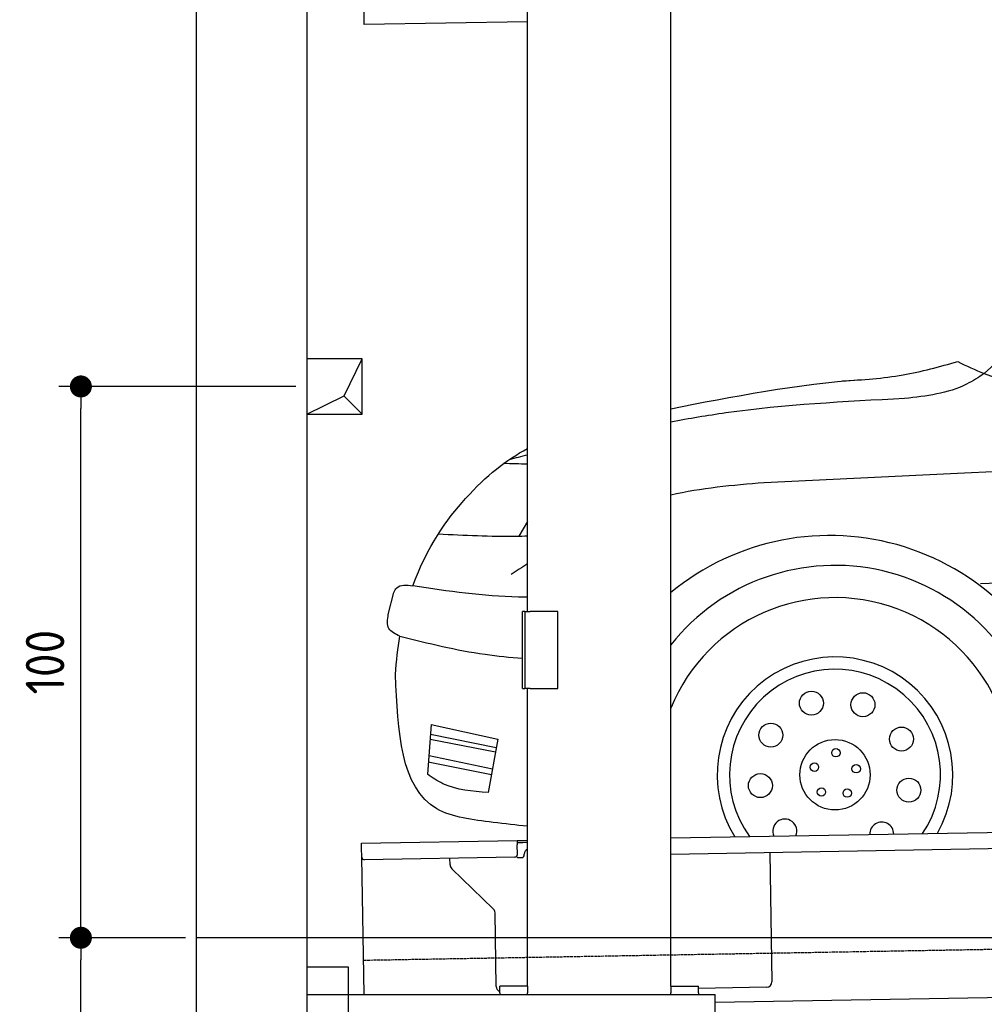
# Model space of a CAD drawing. Header units: millimetres. Extents: x 552 to 7231, y 5817 to 11986.
# Tile 2 of 5: x 552 to 2301, y 7995 to 9781. Entities that reach past the tile are written whole.
import ezdxf

# ---------------------------------------------------------------- set-up
doc = ezdxf.new("R2010")
doc.units = ezdxf.units.MM
doc.linetypes.add('GEN3', pattern=[6.25, 5, -1.25])
doc.layers.get('0').update_dxf_attribs({"lineweight": 25})
for name, color, linetype, lineweight in [('3', 6, 'GEN3', 25), ('4', 3, 'Continuous', 25), ('5', 3, 'Continuous', 25), ('breakthrough', 1, 'Continuous', 25)]:
    doc.layers.add(name, color=color, linetype=linetype, lineweight=lineweight)
doc.layers.add('Car', color=10, linetype='Continuous')
doc.styles.get("Standard").update_dxf_attribs({"font": 'ISOCP.SHX'})
doc.dimstyles.new('GEN-ISO$0', dxfattribs={"dimscale": 20, "dimtxt": 3.5, "dimasz": 2, "dimexe": 2, "dimexo": 1, "dimgap": 1.5, "dimtad": 1, "dimdec": 1, "dimlfac": 0.1, "dimdsep": 46, "dimtxsty": 'Standard', "dimblk": 'PUNKT', "dimcen": 2, "dimclrd": 256, "dimclre": 256, "dimclrt": 2, "dimadec": 0, "dimazin": 0, "dimtp": 0.1, "dimtm": 0.1, "dimtfac": 0.71, "dimtdec": 1, "dimtmove": 2, "dimatfit": 3, "dimldrblk": 'PUNKT', "dimfxl": 1, "dimtolj": 1, "dimarcsym": 0})

# ---------------------------------------------------------------- blocks, each defined once
blk = doc.blocks.new('PUNKT')
at = {"layer": '4', "color": 0, "linetype": 'ByBlock'}
blk.add_line((-0.5, 0), (-1, 0), dxfattribs=at)
at = {"layer": '4', "color": 0, "linetype": 'ByBlock', "const_width": 0.5}
blk.add_lwpolyline([(-0.25, 0, 1), (0.25, 0, 1)], format="xyb", close=True, dxfattribs=at)
blk = doc.blocks.new('*D6')
at = {"layer": '4', "lineweight": -2, "transparency": 16777216}
for p, q in [((852.8, 8115.9), (622.8, 8115.9)), ((662.8, 6355.9), (662.8, 8075.9)), ((1052.8, 6315.9), (622.8, 6315.9))]:
    blk.add_line(p, q, dxfattribs=at)
at = {"layer": 'Defpoints', "color": 0, "transparency": 16777216}
for p in [(662.8, 8115.9), (872.8, 8115.9), (1072.8, 6315.9)]:
    blk.add_point(p, dxfattribs=at)
at = {"layer": '4', "lineweight": -2, "transparency": 16777216, "xscale": 40, "yscale": 40, "zscale": 40}
for p, rotation in [((662.8, 8115.9), 90), ((662.8, 6315.9), 270)]:
    blk.add_blockref('PUNKT', p, dxfattribs=dict(at, rotation=rotation))
at = {"layer": '4', "color": 2, "transparency": 16777216, "insert": (597.8, 7215.9), "char_height": 70, "attachment_point": 5, "rotation": 90}
blk.add_mtext('\\A1;180', dxfattribs=at)
blk = doc.blocks.new('*D7')
at = {"layer": '4', "lineweight": -2, "transparency": 16777216}
for p, q in [((1052.8, 9115.9), (622.8, 9115.9)), ((662.8, 8155.9), (662.8, 9075.9)), ((852.8, 8115.9), (622.8, 8115.9))]:
    blk.add_line(p, q, dxfattribs=at)
at = {"layer": '4', "lineweight": -2, "transparency": 16777216, "xscale": 40, "yscale": 40, "zscale": 40}
for p, rotation in [((662.8, 9115.9), 90), ((662.8, 8115.9), 270)]:
    blk.add_blockref('PUNKT', p, dxfattribs=dict(at, rotation=rotation))
at = {"layer": '4', "color": 2, "transparency": 16777216, "insert": (597.8, 8615.9), "char_height": 70, "attachment_point": 5, "rotation": 90}
blk.add_mtext('\\A1;100', dxfattribs=at)

msp = doc.modelspace()

# ---------------------------------------------------------------- linework, layer by layer
for p, q in [((872.77, 6065.9), (872.77, 11665.9)), ((1072.77, 11465.9), (1072.77, 6315.9)), ((1472.77, 8708.02), (1472.77, 10183.02)), ((1732.77, 8027.85), (1732.77, 10183.02)), ((1176.67, 9780.32), (1172.01, 10047.28)), ((1176.81, 9772.32), (1176.67, 9780.32)), ((1472.77, 9777.49), (1176.81, 9772.32)), ((1467.77, 8708.02), (1463.77, 8708.02)), ((1463.77, 8568.02), (1463.77, 8708.02)), ((1467.77, 8708.02), (1477.77, 8708.02)), ((1467.77, 8708.02), (1467.77, 8568.02)), ((1527.77, 8708.02), (1477.77, 8708.02)), ((1527.77, 8568.02), (1527.77, 8708.02)), ((1463.77, 8568.02), (1467.77, 8568.02)), ((1477.77, 8568.02), (1467.77, 8568.02)), ((1472.77, 8027.85), (1472.77, 8568.02)), ((1477.77, 8568.02), (1527.77, 8568.02)), ((1732.77, 8297.07), (4392.09, 8343.49)), ((4387.61, 8313.41), (1732.77, 8267.07)), ((1171.58, 8287.28), (1454.03, 8292.21)), ((1171.72, 8279.28), (1171.58, 8287.28)), ((1454.03, 8292.21), (1464.03, 8292.38)), ((1454.03, 8292.21), (1454.17, 8284.21)), ((1464.1, 8288.38), (1454.1, 8288.21)), ((1464.03, 8292.38), (1472.77, 8292.53)), ((1472.77, 8288.53), (1464.1, 8288.38)), ((1172.01, 8262.28), (1171.72, 8279.28)), ((1454.47, 8267.21), (1454.17, 8284.21)), ((1911.99, 8270.2), (1916.07, 8036.23)), ((1176.36, 8013.02), (1172.01, 8262.28)), ((1449.56, 8262.12), (1177.1, 8257.37)), ((1332.28, 8248.22), (1332.08, 8260.07)), ((1457.08, 8261.26), (1462.07, 8261.34)), ((1466.99, 8266.43), (1466.97, 8267.43)), ((1410.76, 8168.36), (1335.34, 8241.2)), ((1416.15, 8027.51), (1413.81, 8161.34)), ((1072.77, 8063.02), (1147.77, 8063.02)), ((1147.77, 8063.02), (1147.77, 7858.02)), ((4146.36, 8039.16), (1812.77, 7998.42)), ((1472.77, 8028.02), (1422.77, 8028.02)), ((1422.77, 8016.02), (1422.77, 8028.02)), ((1472.77, 8027.85), (1472.77, 8016.02)), ((1732.77, 8028.02), (1782.77, 8028.02)), ((1732.77, 8027.85), (1732.77, 8016.02)), ((1782.77, 8016.02), (1782.77, 8028.02)), ((1906.25, 8026.06), (1782.77, 8023.9)), ((1072.77, 8013.02), (1812.77, 8013.02)), ((1422.77, 8016.02), (1422.77, 8013.02)), ((1472.77, 8013.02), (1472.77, 8016.02)), ((1732.77, 8013.02), (1732.77, 8016.02)), ((1782.77, 8016.02), (1782.77, 8013.02)), ((1812.77, 7908.02), (1812.77, 8013.02))]:
    msp.add_line(p, q)
for centre, radius, start, end in [((1476.97, 8267.6), 10, 114.78744, 181), ((1177.01, 8262.37), 5, 181, 271), ((1449.47, 8267.12), 5, 271, 1), ((1456.99, 8266.25), 5, 214.23672, 271), ((1461.99, 8266.34), 5, 271, 1), ((1342.28, 8248.39), 10, 181, 226), ((1403.81, 8161.17), 10, 1, 46), ((1426.15, 8027.68), 10, 181, 250.29343), ((1906.07, 8036.06), 10, 271, 1)]:
    msp.add_arc(centre, radius, start, end)
at = {"layer": '3'}
msp.add_line((1175.28, 8075.31), (6230.44, 8163.55), dxfattribs=at)
at = {"layer": '5'}
msp.add_line((6272.78, 8115.9), (872.77, 8115.9), dxfattribs=at)
at = {"layer": 'breakthrough'}
for p, q in [((1140.15, 9098.85), (1172.77, 9165.9)), ((1072.77, 9065.9), (1140.15, 9098.85)), ((1139.93, 9098.75), (1172.77, 9065.9))]:
    msp.add_line(p, q, dxfattribs=at)
msp.add_lwpolyline([(1172.77, 9165.9), (1072.77, 9165.9), (1072.77, 9065.9), (1172.77, 9065.9)], close=True, dxfattribs=at)
at = {"layer": 'Car'}
for p, q in [((4447.57, 9063.51), (2239.89, 8957.56)), ((2239.89, 8957.56), (1902.04, 8941.35)), ((1472.79, 8871.15), (1457.03, 8844.5)), ((4447.57, 8846.57), (2294.05, 8757.67)), ((1220.31, 8702.51), (1230.4, 8742.4)), ((1298.02, 8502.71), (1291.1, 8412.6)), ((1298.02, 8502.71), (1418.83, 8475.89)), ((1296.68, 8485.27), (1416.15, 8461.23)), ((1296, 8476.41), (1414.69, 8453.24)), ((1418.83, 8475.89), (1401.24, 8379.49)), ((1292.82, 8435.05), (1407.17, 8412.02)), ((1294.44, 8446.32), (1409.1, 8422.44))]:
    msp.add_line(p, q, dxfattribs=at)
for centre, radius in [((1987.53, 8541.48), 21.71), ((2081.06, 8538.65), 21.71), ((1914.06, 8483.53), 21.71), ((2150.89, 8476.36), 21.71), ((2030.41, 8411.58), 63.76), ((2032, 8451.41), 7.59), ((1993.02, 8425.39), 7.59), ((2068.78, 8422.38), 7.59), ((1895.04, 8391.91), 21.71), ((2164.35, 8383.76), 21.71), ((2005.72, 8380.29), 7.59), ((2052.54, 8378.42), 7.59)]:
    msp.add_circle(centre, radius, dxfattribs=at)
for centre, radius, start, end in [((2020.86, 8392.76), 452.82, 15.71402, 129.50797), ((2030.41, 8411.58), 379.79, 12.02177, 141.59755), ((2030.41, 8411.58), 321.28, 341.11182, 157.87788), ((2030.41, 8411.58), 213.75, 330.24839, 211.75161), ((2030.41, 8411.58), 191.3, 326.1577, 215.8423), ((1939.35, 8309.49), 21.71, 337.055, 204.945), ((2115.14, 8304.18), 21.71, 359.8651, 182.1349)]:
    msp.add_arc(centre, radius, start, end, dxfattribs=at)
for points in [[(2301.14, 9139.29), (2694.05, 9474.06), (3073.66, 9689.77)], [(2043.76, 9125.83), (2153.73, 9136.87), (2252.85, 9161.1)], [(2252.85, 9161.1), (2301.14, 9139.29), (2490.58, 9100.74)], [(2301.14, 9139.29), (2269.15, 9120.11), (2156.68, 9093.96)], [(1230.4, 8742.4), (1235.61, 8750.54), (1264.97, 8754.25)], [(1241.41, 8662.8), (1221.49, 8676.91), (1220.31, 8702.51)], [(1401.24, 8379.49), (1319.25, 8395.42), (1291.1, 8412.6)]]:
    msp.add_spline(points, degree=3, dxfattribs=at)
for points in [[(1732.79, 9075.52), (1839.73, 9096.95), (1968.65, 9121.12), (2075.85, 9127.98)], [(1472.79, 8991.55), (1461.65, 8988.73), (1450.51, 8985.9), (1439.38, 8983.08)], [(1472.79, 8974.73), (1458.43, 8975.56), (1443.95, 8975.8), (1429.48, 8976.05)], [(1902.04, 8941.35), (1844.78, 8936.4), (1787.51, 8931.45), (1732.79, 8918.76)], [(1472.79, 8794.21), (1462.8, 8787.76), (1452.83, 8781.27), (1442.86, 8774.78)], [(1233.36, 8593.45), (1234.99, 8618.15), (1237.74, 8641.22), (1241.41, 8662.8)]]:
    msp.add_open_spline(points, degree=3, dxfattribs=at)
for points, knots in [([(2156.68, 9093.96), (2048.11, 9088.41), (1905.78, 9081.13), (1765.86, 9057.54), (1732.79, 9051.26)], [0, 0, 0, 0, 325.3678115, 426.5136079, 426.5136079, 426.5136079, 426.5136079]), ([(1264.97, 8754.25), (1290.16, 8824.92), (1366.05, 8929.25), (1434.38, 8982.87), (1472.79, 9003.33)], [108.4209833, 108.4209833, 108.4209833, 108.4209833, 280.9391999, 472.3029963, 472.3029963, 472.3029963, 472.3029963]), ([(1311.12, 8848.45), (1358.3, 8846.15), (1412.19, 8843.52), (1466.07, 8844.66), (1472.79, 8844.85)], [0, 0, 0, 0, 141.576275, 161.7381506, 161.7381506, 161.7381506, 161.7381506]), ([(1472.79, 8733.93), (1467.31, 8733.89), (1397.81, 8734.12), (1328.67, 8744.6), (1264.97, 8754.25)], [92.6862154, 92.6862154, 92.6862154, 92.6862154, 109.135869, 301.60571, 301.60571, 301.60571, 301.60571]), ([(1241.41, 8662.8), (1292.61, 8650.16), (1366.12, 8632.02), (1440.98, 8624.51), (1463.79, 8622.92)], [0, 0, 0, 0, 157.7047944, 226.3960646, 226.3960646, 226.3960646, 226.3960646]), ([(1472.79, 8318.12), (1452.22, 8320.39), (1395.23, 8326.85), (1243.85, 8345.55), (1237.71, 8490.6), (1233.36, 8593.45)], [263.3713773, 263.3713773, 263.3713773, 263.3713773, 323.6453106, 428.2821634, 683.2854303, 683.2854303, 683.2854303, 683.2854303])]:
    msp.add_open_spline(points, degree=3, knots=knots, dxfattribs=at)

# ---------------------------------------------------------------- dimensions: what is measured, and where the dimension line sits
at = {"layer": '4'}
for base, p1, p2, picture, middle in [((662.77, 9115.9), (872.77, 8115.9), (1072.77, 9115.9), '*D7', (597.77, 8615.9)), ((662.77, 8115.9), (1072.77, 6315.9), (872.77, 8115.9), '*D6', (597.77, 7215.9))]:
    dim = msp.add_linear_dim(base=base, p1=p1, p2=p2, angle=90, dimstyle='GEN-ISO$0', dxfattribs=at)
    dim.commit()
    dim.dimension.update_dxf_attribs({"geometry": picture, "text_midpoint": middle})

doc.saveas('drawing.dxf')
